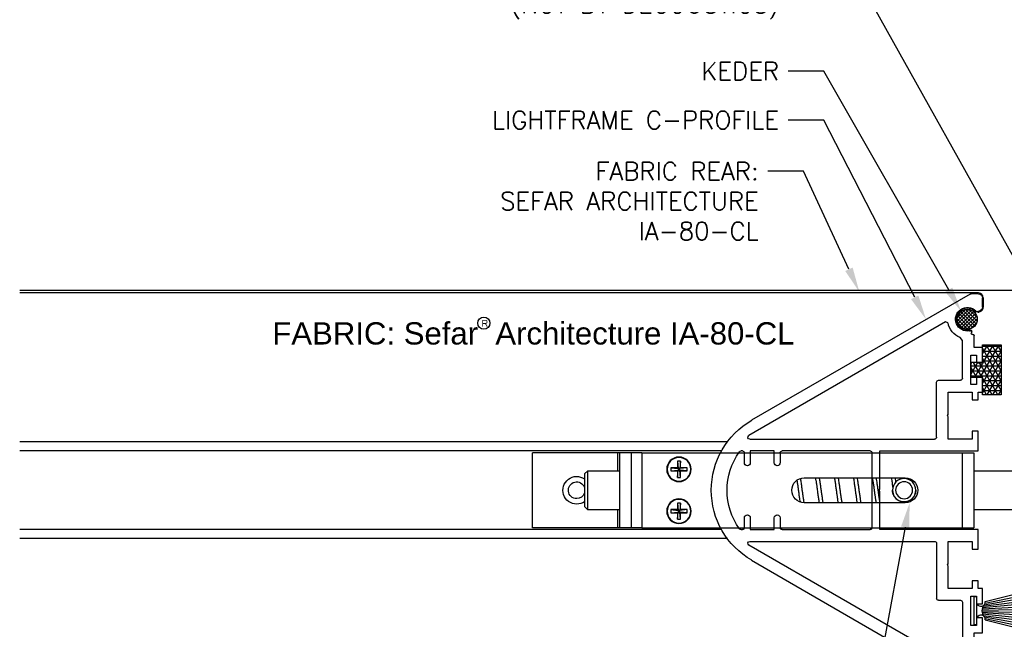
# Model space of a CAD drawing. Header units: inches. Extents: x 0 to 70.2, y -46 to 53.5.
# Tile 12 of 33: x 30.9 to 40.7, y 8.5 to 14.6. Entities that reach past the tile are written whole.
import ezdxf
from ezdxf import colors
from ezdxf.entities.mleader import LeaderData, LeaderLine
from ezdxf.math import Vec2, Vec3

# ---------------------------------------------------------------- set-up
doc = ezdxf.new("R2010")
doc.units = ezdxf.units.IN
doc.header["$MEASUREMENT"] = 0
for name, color, linetype in [('1-MOUNT', 155, 'Continuous'), ('1-PANEL EDGE', 2, 'Continuous'), ('1-TEXT', 2, 'Continuous')]:
    doc.layers.add(name, color=color, linetype=linetype)
doc.styles.add('TEXT', font='romans.shx')
pattern_1 = [(45, (2997.001313, -1573.533156), (-0.01767766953, 0.01767766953), []), (135, (2997.001313, -1573.533156), (-0.01767766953, -0.01767766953), [])]
pattern_2 = [(0, (-16416.171166, -5642.723653), (0, 0.04921259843), []), (60, (-16416.171166, -5642.723653), (-0.04261936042, 0.02460629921), []), (120, (-16416.171166, -5642.723653), (-0.04261936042, -0.02460629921), [])]

# ---------------------------------------------------------------- blocks, each defined once
blk = doc.blocks.new('Rahmenprofil')
at = {"layer": '1-MOUNT'}
for p, q in [((-1.1, 56.57), (-1.1, 59)), ((-0.1, 60), (1.77, 60)), ((2.02, 59.93), (57.66, 27.81)), ((-0.08, 55.5), (-0.45, 55.63)), ((0.52, 55.56), (0.07, 55.48)), ((7.68, 52.6), (8.32, 52.83)), ((8.32, 52.83), (58.37, 23.93)), ((1.94, 50.53), (2.13, 50.56)), ((1, 46.29), (1, 49.35)), ((4, 48.14), (4.58, 48.85)), ((4, 38.5), (4, 48.14)), ((-1.1, 42.45), (-1.1, 46.29)), ((-1.1, 46.29), (1, 46.29)), ((1.9, 44.4), (0.4, 44.4)), ((0.4, 44.4), (0.4, 42.45)), ((1.9, 36.9), (1.9, 44.4)), ((0.4, 42.45), (-1.1, 42.45)), ((-1.1, 35), (-1.1, 38.85)), ((-1.1, 38.85), (0.4, 38.85)), ((0.4, 38.85), (0.4, 36.9)), ((10.1, 38), (4.5, 38)), ((0.4, 36.9), (1.9, 36.9)), ((10.6, 23.5), (10.6, 37.5)), ((0, 35), (-1.1, 35)), ((0, 33), (0, 35)), ((1.5, 33), (0, 33)), ((7.6, 35), (1.5, 35)), ((1.5, 35), (1.5, 33)), ((7.6, 29.3), (7.6, 35)), ((7.8, 29), (7.6, 29.3)), ((7.6, 28.7), (7.8, 29)), ((7.6, 23), (7.6, 28.7)), ((0, 20), (0, 25)), ((0, 25), (1.5, 25)), ((1.5, 25), (1.5, 23)), ((1.5, 23), (7.6, 23)), ((58.12, 23), (11.1, 23)), ((25, 20), (0, 20)), ((25, 10.3), (25, 20)), ((27, 0.5), (27, 19.5)), ((27.5, 20), (49.9, 20)), ((50.4, 19.5), (50.4, 17)), ((51.9, 17), (51.9, 20)), ((51.9, 20), (58, 20)), ((58, 20), (58, 17)), ((59.5, 17), (59.5, 19.5)), ((60, 20), (60.33, 20)), ((25.2, 10), (25, 10.3)), ((25, 9.7), (25.2, 10)), ((25, 0), (25, 9.7)), ((50.4, 3), (50.4, 0.5)), ((51.9, 0), (51.9, 3)), ((58, 3), (58, 0)), ((59.5, 0.5), (59.5, 3)), ((0, -5), (0, 0)), ((0, 0), (25, 0)), ((49.9, 0), (27.5, 0)), ((58, 0), (51.9, 0)), ((60.33, 0), (60, 0)), ((1.5, -5), (0, -5)), ((7.6, -3), (1.5, -3)), ((1.5, -3), (1.5, -5)), ((7.6, -8.7), (7.6, -3)), ((8.32, -32.83), (58.37, -3.93)), ((10.6, -3.5), (10.6, -17.5)), ((58.12, -3), (11.1, -3)), ((57.66, -7.81), (2.02, -39.93)), ((7.8, -9), (7.6, -8.7)), ((7.6, -9.3), (7.8, -9)), ((7.6, -15), (7.6, -9.3)), ((-1.1, -18.85), (-1.1, -15)), ((-1.1, -15), (0, -15)), ((0, -15), (0, -13)), ((0, -13), (1.5, -13)), ((1.5, -13), (1.5, -15)), ((1.5, -15), (7.6, -15)), ((1.9, -16.9), (0.4, -16.9)), ((0.4, -16.9), (0.4, -18.85)), ((1.9, -24.4), (1.9, -16.9)), ((0.4, -18.85), (-1.1, -18.85)), ((4, -18.5), (4, -28.14)), ((10.1, -18), (4.5, -18)), ((-1.1, -26.29), (-1.1, -22.45)), ((-1.1, -22.45), (0.4, -22.45)), ((0.4, -22.45), (0.4, -24.4)), ((0.4, -24.4), (1.9, -24.4)), ((1, -26.29), (-1.1, -26.29)), ((1, -29.35), (1, -26.29)), ((4, -28.14), (4.58, -28.85)), ((2.13, -30.56), (1.94, -30.53)), ((7.68, -32.6), (8.32, -32.83)), ((-1.1, -39), (-1.1, -36.57)), ((-0.45, -35.63), (-0.08, -35.5)), ((0.07, -35.48), (0.52, -35.56)), ((1.77, -40), (-0.1, -40))]:
    blk.add_line(p, q, dxfattribs=at)
for centre, radius, start, end in [((-0.1, 59), 1, 90, 180), ((1.77, 59.5), 0.5, 60, 90), ((-0.1, 56.57), 1, 180, 249.6578), ((0.02, 55.78), 0.3, 249.6578, 279.6578), ((0.49, 55.76), 0.2, 279.6578, 315.3169), ((2.76, 53.51), 3, 259.2937, 135.3169), ((1.99, 50.23), 0.3, 99.6578, 211.625), ((2.17, 50.36), 0.2, 79.2937, 99.6578), ((2.76, 53.51), 5, 291.3304, 349.5634), ((1.3, 49.35), 0.3, 72.1882, 180), ((1.48, 49.92), 0.3, 252.1882, 31.625), ((4.5, 38.5), 0.5, 180, 270), ((10.1, 37.5), 0.5, 0, 90), ((47.37, 10), 20.56, 300, 60), ((11.1, 23.5), 0.5, 180, 270), ((58.12, 23.5), 0.5, 270, 60), ((27.5, 19.5), 0.5, 90, 180), ((49.9, 19.5), 0.5, 0, 90), ((60, 19.5), 0.5, 90, 180), ((60.33, 19.5), 0.5, 36.2539, 90), ((47.37, 10), 16.56, 323.7461, 36.2539), ((51.15, 17), 0.75, 180, 0), ((58.75, 17), 0.75, 180, 0), ((51.15, 3), 0.75, 0, 180), ((58.75, 3), 0.75, 0, 180), ((27.5, 0.5), 0.5, 180, 270), ((49.9, 0.5), 0.5, 270, 0), ((60, 0.5), 0.5, 180, 270), ((60.33, 0.5), 0.5, 270, 323.7461), ((11.1, -3.5), 0.5, 90, 180), ((58.12, -3.5), 0.5, 300, 90), ((10.1, -17.5), 0.5, 270, 0), ((4.5, -18.5), 0.5, 90, 180), ((1.3, -29.35), 0.3, 180, 287.8118), ((1.48, -29.92), 0.3, 328.375, 107.8118), ((1.99, -30.23), 0.3, 148.375, 260.3422), ((2.76, -33.51), 5, 10.4366, 68.6696), ((2.76, -33.51), 3, 224.6831, 100.7063), ((2.17, -30.36), 0.2, 260.3422, 280.7063), ((-0.1, -36.57), 1, 110.3422, 180), ((0.02, -35.78), 0.3, 80.3422, 110.3422), ((0.49, -35.76), 0.2, 44.6831, 80.3422), ((-0.1, -39), 1, 180, 270), ((1.77, -39.5), 0.5, 270, 300)]:
    blk.add_arc(centre, radius, start, end, dxfattribs=at)
blk = doc.blocks.new('Bürstendichtung')
at = {"layer": '1-MOUNT'}
for p, q in [((7387.49, -19153.23), (7394.78, -19151.69)), ((7387.53, -19152.85), (7394.63, -19151.07)), ((7386.72, -19154.7), (7395.11, -19154.23)), ((7386.82, -19154.37), (7395.07, -19153.59)), ((7386.99, -19154.02), (7394.99, -19152.95)), ((7387.29, -19153.63), (7394.9, -19152.32)), ((7386.68, -19155.02), (7395.14, -19154.87)), ((7386.68, -19155.34), (7395.14, -19155.51)), ((7386.73, -19155.66), (7395.11, -19156.15)), ((7386.73, -19155.66), (7395.11, -19156.15)), ((7386.83, -19155.99), (7395.06, -19156.79)), ((7387.01, -19156.34), (7394.99, -19157.42)), ((7387.31, -19156.73), (7394.89, -19158.05)), ((7387.5, -19157.13), (7394.77, -19158.68)), ((7387.53, -19157.48), (7394.63, -19159.27))]:
    blk.add_line(p, q, dxfattribs=at)
blk.add_lwpolyline([(7384.63, -19158.67), (7385.43, -19158.67), (7385.43, -19151.67), (7384.63, -19151.67), (7384.63, -19158.67)], dxfattribs=at)
for centre, radius, start, end in [((7386.43, -19152.95), 1.1, 203.9163, 4.8512), ((7388.9, -19155.17), 2.22, 136.126, 223.874), ((7386.43, -19157.39), 1.1, 355.1488, 156.0837)]:
    blk.add_arc(centre, radius, start, end, dxfattribs=at)
blk = doc.blocks.new('LF_SpringBolt3')
at = {"layer": '1-MOUNT'}
for p, q in [((-23.94, 9.52), (-23.94, -9.52)), ((-20.97, 9.52), (-23.94, 9.52)), ((-20.97, 9.52), (-20.97, -9.52)), ((60.58, 9.52), (-20.97, 9.52)), ((60.58, 9.52), (63.21, 9.52)), ((60.58, 9.52), (60.58, -9.52)), ((63.21, -9.52), (63.21, 9.52)), ((63.21, 9.52), (66.18, 9.52)), ((66.18, -9.52), (66.18, 9.52)), ((66.18, 9.52), (66.74, 9.52)), ((66.74, 9.52), (88.42, 9.52)), ((66.74, 4.98), (66.74, 9.52)), ((88.42, -9.52), (88.42, 9.52)), ((49.1, 4.91), (49.1, 5.75)), ((49.1, 5.75), (50.74, 5.75)), ((49.1, 5.75), (50.95, 5.54)), ((49.1, 4.91), (50.95, 5.12)), ((50.74, 7.39), (51.57, 7.39)), ((50.74, 5.75), (50.74, 7.39)), ((50.74, 7.39), (50.95, 5.54)), ((50.95, 5.54), (50.74, 5.75)), ((50.74, 4.91), (50.95, 5.12)), ((50.74, 3.28), (50.95, 5.12)), ((50.95, 5.54), (51.37, 5.54)), ((50.95, 5.12), (50.95, 5.54)), ((51.37, 5.12), (50.95, 5.12)), ((51.57, 7.39), (51.37, 5.54)), ((51.57, 5.75), (51.37, 5.54)), ((53.21, 5.75), (51.37, 5.54)), ((51.37, 5.54), (51.37, 5.12)), ((53.21, 4.91), (51.37, 5.12)), ((51.37, 5.12), (51.57, 4.91)), ((51.57, 3.28), (51.37, 5.12)), ((51.57, 7.39), (51.57, 5.75)), ((51.57, 5.75), (53.21, 5.75)), ((53.21, 5.75), (53.21, 4.91)), ((-45.14, 4.98), (-45.95, 4.17)), ((-45.95, -4.17), (-45.95, 4.17)), ((-23.94, 4.98), (-45.14, 4.98)), ((-45.14, 4.98), (-45.14, -4.98)), ((19.27, 3.16), (-6.46, 3.16)), ((50.74, 4.91), (49.1, 4.91)), ((50.74, 3.28), (50.74, 4.91)), ((51.57, 3.28), (50.74, 3.28)), ((51.57, 4.91), (51.57, 3.28)), ((53.21, 4.91), (51.57, 4.91)), ((74.4, 4.98), (66.18, 4.98)), ((75.21, 4.17), (74.4, 4.98)), ((74.4, -4.98), (74.4, 4.98)), ((75.21, 4.17), (75.21, -4.17)), ((-9.11, 0.01), (-9.11, 0)), ((-3.18, 0), (-3.18, 0.01)), ((-45.95, -4.17), (-45.14, -4.98)), ((-45.14, -4.98), (-23.94, -4.98)), ((-6.46, -3.16), (19.27, -3.16)), ((49.1, -5.75), (49.1, -4.91)), ((49.1, -4.91), (50.74, -4.91)), ((49.1, -4.91), (50.95, -5.12)), ((50.74, -3.28), (51.57, -3.28)), ((50.74, -4.91), (50.74, -3.28)), ((50.74, -3.28), (50.95, -5.12)), ((50.95, -5.12), (50.74, -4.91)), ((51.57, -3.28), (51.37, -5.12)), ((51.57, -4.91), (51.37, -5.12)), ((53.21, -4.91), (51.37, -5.12)), ((51.57, -3.28), (51.57, -4.91)), ((51.57, -4.91), (53.21, -4.91)), ((53.21, -4.91), (53.21, -5.75)), ((66.18, -4.98), (74.4, -4.98)), ((66.74, -9.52), (66.74, -4.98)), ((74.4, -4.98), (75.21, -4.17)), ((49.1, -5.75), (50.95, -5.54)), ((50.74, -5.75), (49.1, -5.75)), ((50.74, -7.39), (50.95, -5.54)), ((50.74, -5.75), (50.95, -5.54)), ((50.74, -7.39), (50.74, -5.75)), ((51.57, -7.39), (50.74, -7.39)), ((50.95, -5.12), (51.37, -5.12)), ((50.95, -5.54), (50.95, -5.12)), ((51.37, -5.54), (50.95, -5.54)), ((51.37, -5.12), (51.37, -5.54)), ((51.57, -7.39), (51.37, -5.54)), ((51.37, -5.54), (51.57, -5.75)), ((53.21, -5.75), (51.37, -5.54)), ((51.57, -5.75), (51.57, -7.39)), ((53.21, -5.75), (51.57, -5.75)), ((-20.97, -9.52), (-23.94, -9.52)), ((60.58, -9.52), (-20.97, -9.52)), ((60.58, -9.52), (63.21, -9.52)), ((63.21, -9.52), (66.18, -9.52)), ((66.18, -9.52), (66.74, -9.52)), ((66.74, -9.52), (88.42, -9.52))]:
    blk.add_line(p, q, dxfattribs=at)
for centre, radius in [((51.16, 5.33), 3.12), ((51.16, 5.33), 3.02), ((-6.15, 0.01), 2.97), ((-6.15, 0.01), 2.15), ((51.16, -5.33), 3.12), ((51.16, -5.33), 3.02)]:
    blk.add_circle(centre, radius, dxfattribs=at)
for centre, radius, start, end in [((-6.46, 0), 3.16, 90, 270), ((19.27, 0), 3.16, 270, 90), ((77.2, 0), 3.52, 270, 124.5162), ((77.2, 0), 2.13, 270, 159.6745), ((77.2, 0), 2.13, 200.3255, 270), ((77.2, 0), 3.52, 235.4838, 270)]:
    blk.add_arc(centre, radius, start, end, dxfattribs=at)
for points, knots in [([(-3.84, 3.16), (-3.88, 2.93), (-3.93, 2.57), (-3.99, 2.17), (-4.01, 2.03)], [0, 0, 0, 0, 0.6378752, 1, 1, 1, 1]), ([(-3.32, 0.81), (-3.29, 1.01), (-3.21, 1.58), (-3.09, 2.37), (-3.01, 2.91), (-2.97, 3.13)], [0, 0, 0, 0, 0.241534, 0.691453, 1, 1, 1, 1]), ([(0.98, 3.16), (0.95, 2.92), (0.87, 2.44), (0.75, 1.63), (0.63, 0.73), (0.49, -0.27), (0.34, -1.33), (0.19, -2.31), (0.1, -2.92), (0.05, -3.16), (0.05, -3.16)], [0, 0, 0, 0, 0.120837, 0.24625, 0.377183, 0.523505, 0.688433, 0.855096, 0.997092, 1, 1, 1, 1]), ([(0.93, -3.16), (0.97, -2.88), (1.07, -2.32), (1.2, -1.41), (1.33, -0.5), (1.45, 0.42), (1.59, 1.39), (1.73, 2.35), (1.82, 2.91), (1.86, 3.16)], [0, 0, 0, 0, 0.150741, 0.2964635, 0.4316106, 0.5604669, 0.7055656, 0.8682566, 1, 1, 1, 1]), ([(5.81, 3.16), (5.78, 2.97), (5.71, 2.52), (5.59, 1.73), (5.47, 0.83), (5.34, -0.11), (5.19, -1.13), (5.04, -2.15), (4.94, -2.84), (4.88, -3.13), (4.88, -3.16)], [0, 0, 0, 0, 0.097133, 0.2369338, 0.3666821, 0.5007488, 0.6530897, 0.8220158, 0.9828218, 1, 1, 1, 1]), ([(5.75, -3.16), (5.77, -3.08), (5.82, -2.76), (5.92, -2.13), (6.04, -1.3), (6.17, -0.41), (6.3, 0.55), (6.44, 1.58), (6.58, 2.49), (6.66, 2.99), (6.69, 3.16)], [0, 0, 0, 0, 0.046997, 0.181494, 0.312591, 0.44025, 0.578891, 0.735808, 0.906679, 1, 1, 1, 1]), ([(10.64, 3.16), (10.62, 3.06), (10.56, 2.66), (10.44, 1.87), (10.3, 0.87), (10.16, -0.14), (10.01, -1.2), (9.86, -2.25), (9.75, -2.87), (9.7, -3.16)], [0, 0, 0, 0, 0.0532998, 0.2154366, 0.365836, 0.5051875, 0.6614234, 0.8394436, 1, 1, 1, 1]), ([(10.58, -3.16), (10.59, -3.08), (10.65, -2.77), (10.74, -2.15), (10.87, -1.29), (11.01, -0.32), (11.15, 0.75), (11.31, 1.83), (11.43, 2.65), (11.49, 3.05), (11.51, 3.16)], [0, 0, 0, 0, 0.0480838, 0.1736446, 0.3081735, 0.4535158, 0.6104099, 0.7815459, 0.9413027, 1, 1, 1, 1]), ([(15.47, 3.16), (15.45, 3.06), (15.37, 2.62), (15.25, 1.77), (15.1, 0.72), (14.97, -0.29), (14.82, -1.3), (14.68, -2.29), (14.58, -2.88), (14.53, -3.16)], [0, 0, 0, 0, 0.056397, 0.233949, 0.390134, 0.529663, 0.680422, 0.843136, 1, 1, 1, 1]), ([(15.4, -3.16), (15.44, -2.97), (15.52, -2.48), (15.65, -1.57), (15.81, -0.49), (15.95, 0.58), (16.09, 1.56), (16.22, 2.42), (16.3, 2.92), (16.34, 3.16)], [0, 0, 0, 0, 0.106215, 0.264768, 0.437063, 0.595219, 0.741555, 0.877063, 1, 1, 1, 1]), ([(20.26, 2.97), (20.24, 2.86), (20.17, 2.43), (20.05, 1.61), (19.91, 0.6), (19.79, -0.34), (19.66, -1.24), (19.52, -2.12), (19.42, -2.79), (19.37, -3.09), (19.36, -3.15)], [0, 0, 0, 0, 0.057718, 0.232397, 0.388826, 0.526345, 0.661832, 0.807932, 0.963476, 1, 1, 1, 1]), ([(20.26, -2.98), (20.29, -2.78), (20.38, -2.26), (20.52, -1.33), (20.67, -0.28), (20.8, 0.69), (20.92, 1.57), (21.01, 2.2), (21.06, 2.52), (21.07, 2.59)], [0, 0, 0, 0, 0.122851, 0.320395, 0.502939, 0.664, 0.811265, 0.962056, 1, 1, 1, 1]), ([(-9.11, 0), (-9.11, -0.07), (-9.11, -0.22), (-9.08, -0.45), (-9.04, -0.67), (-8.96, -0.96), (-8.82, -1.31), (-8.59, -1.7), (-8.3, -2.05), (-8.01, -2.32), (-7.74, -2.51), (-7.51, -2.64), (-7.27, -2.75), (-6.97, -2.85), (-6.61, -2.94), (-6.2, -2.97), (-5.78, -2.95), (-5.38, -2.87), (-4.99, -2.74), (-4.61, -2.55), (-4.25, -2.3), (-3.97, -2.02), (-3.76, -1.77), (-3.62, -1.55), (-3.49, -1.32), (-3.38, -1.07), (-3.3, -0.83), (-3.24, -0.58), (-3.2, -0.33), (-3.18, -0.13), (-3.19, -0.02), (-3.19, 0)], [0, 0, 0, 0, 0.023421, 0.047024, 0.071189, 0.09554, 0.14249, 0.190629, 0.241214, 0.292972, 0.321092, 0.349414, 0.378424, 0.407702, 0.450714, 0.494929, 0.537966, 0.582295, 0.625059, 0.668737, 0.718873, 0.770138, 0.798363, 0.826795, 0.855925, 0.885321, 0.911617, 0.938141, 0.965431, 0.993005, 1, 1, 1, 1])]:
    blk.add_open_spline(points, degree=3, knots=knots, dxfattribs=at)

msp = doc.modelspace()

# ---------------------------------------------------------------- hatches: boundary and pattern name
at = {"layer": '1-MOUNT'}
h = msp.add_hatch(dxfattribs=at)
h.set_pattern_fill('ANSI37', color=8, scale=0.007874, style=0, pattern_type=2)
h.set_pattern_definition(pattern_1)
h.paths.add_polyline_path([(40.459365, 11.630811), (40.45934, 11.633036), (40.459265, 11.635281), (40.459139, 11.637542), (40.458959, 11.63982), (40.458726, 11.642112), (40.458438, 11.644416), (40.458093, 11.646731), (40.457691, 11.649055), (40.457231, 11.651386), (40.456712, 11.653722), (40.456134, 11.65606), (40.455495, 11.658399), (40.454795, 11.660737), (40.454034, 11.66307), (40.453211, 11.665398), (40.452325, 11.667717), (40.451378, 11.670025), (40.450369, 11.672321), (40.449297, 11.6746), (40.448164, 11.676861), (40.446969, 11.679102), (40.445714, 11.681319), (40.444398, 11.683511), (40.443022, 11.685676), (40.441587, 11.68781), (40.440095, 11.689911), (40.438546, 11.691977), (40.436942, 11.694006), (40.435283, 11.695996), (40.433572, 11.697944), (40.43181, 11.699849), (40.429999, 11.701707), (40.42814, 11.703519), (40.426236, 11.705281), (40.424287, 11.706992), (40.422298, 11.70865), (40.420269, 11.710255), (40.418202, 11.711804), (40.416101, 11.713296), (40.413967, 11.71473), (40.411803, 11.716106), (40.409611, 11.717422), (40.407393, 11.718678), (40.405152, 11.719873), (40.402891, 11.721006), (40.400612, 11.722077), (40.398317, 11.723087), (40.396009, 11.724034), (40.393689, 11.724919), (40.391362, 11.725742), (40.389028, 11.726504), (40.38669, 11.727203), (40.384351, 11.727842), (40.382013, 11.728421), (40.379677, 11.72894), (40.377346, 11.7294), (40.375023, 11.729802), (40.372708, 11.730146), (40.370403, 11.730435), (40.368111, 11.730668), (40.365834, 11.730847), (40.363572, 11.730974), (40.361328, 11.731049), (40.359102, 11.731074), (40.356877, 11.731049), (40.354633, 11.730974), (40.352371, 11.730847), (40.350093, 11.730668), (40.347802, 11.730435), (40.345497, 11.730146), (40.343182, 11.729802), (40.340858, 11.7294), (40.338528, 11.72894), (40.336192, 11.728421), (40.333853, 11.727842), (40.331514, 11.727203), (40.329177, 11.726504), (40.326843, 11.725742), (40.324515, 11.724919), (40.322196, 11.724034), (40.319888, 11.723087), (40.317593, 11.722077), (40.315314, 11.721006), (40.313052, 11.719873), (40.310812, 11.718678), (40.308594, 11.717422), (40.306402, 11.716106), (40.304238, 11.71473), (40.302104, 11.713296), (40.300002, 11.711804), (40.297936, 11.710255), (40.295907, 11.70865), (40.293917, 11.706992), (40.291969, 11.705281), (40.290065, 11.703519), (40.288206, 11.701707), (40.286395, 11.699849), (40.284633, 11.697944), (40.282922, 11.695996), (40.281263, 11.694006), (40.279659, 11.691977), (40.27811, 11.689911), (40.276617, 11.68781), (40.275183, 11.685676), (40.273807, 11.683511), (40.272491, 11.681319), (40.271235, 11.679102), (40.270041, 11.676861), (40.268907, 11.6746), (40.267836, 11.672321), (40.266827, 11.670025), (40.265879, 11.667717), (40.264994, 11.665398), (40.264171, 11.66307), (40.26341, 11.660737), (40.26271, 11.658399), (40.262071, 11.65606), (40.261492, 11.653722), (40.260974, 11.651386), (40.260514, 11.649055), (40.260112, 11.646731), (40.259767, 11.644416), (40.259479, 11.642112), (40.259245, 11.63982), (40.259066, 11.637542), (40.258939, 11.635281), (40.258864, 11.633036), (40.25884, 11.630811), (40.258864, 11.628586), (40.258939, 11.626341), (40.259066, 11.62408), (40.259245, 11.621802), (40.259479, 11.61951), (40.259767, 11.617206), (40.260112, 11.614891), (40.260514, 11.612567), (40.260974, 11.610236), (40.261492, 11.6079), (40.262071, 11.605562), (40.26271, 11.603223), (40.26341, 11.600885), (40.264171, 11.598552), (40.264994, 11.596224), (40.265879, 11.593905), (40.266827, 11.591597), (40.267836, 11.589301), (40.268907, 11.587022), (40.270041, 11.584761), (40.271235, 11.58252), (40.272491, 11.580303), (40.273807, 11.578111), (40.275183, 11.575946), (40.276617, 11.573812), (40.27811, 11.571711), (40.279659, 11.569645), (40.281263, 11.567616), (40.282922, 11.565626), (40.284633, 11.563678), (40.286395, 11.561773), (40.288206, 11.559915), (40.290065, 11.558103), (40.291969, 11.556341), (40.293917, 11.55463), (40.295907, 11.552972), (40.297936, 11.551367), (40.300002, 11.549818), (40.302104, 11.548326), (40.304238, 11.546892), (40.306402, 11.545516), (40.308594, 11.5442), (40.310812, 11.542944), (40.313052, 11.541749), (40.315314, 11.540616), (40.317593, 11.539545), (40.319888, 11.538535), (40.322196, 11.537588), (40.324515, 11.536703), (40.326843, 11.53588), (40.329177, 11.535118), (40.331514, 11.534419), (40.333853, 11.53378), (40.336192, 11.533201), (40.338528, 11.532682), (40.340858, 11.532222), (40.343182, 11.53182), (40.345497, 11.531476), (40.347802, 11.531187), (40.350093, 11.530954), (40.352371, 11.530775), (40.354633, 11.530648), (40.356877, 11.530573), (40.359102, 11.530548), (40.361328, 11.530573), (40.363572, 11.530648), (40.365834, 11.530775), (40.368111, 11.530954), (40.370403, 11.531187), (40.372708, 11.531476), (40.375023, 11.53182), (40.377346, 11.532222), (40.379677, 11.532682), (40.382013, 11.533201), (40.384351, 11.53378), (40.38669, 11.534419), (40.389028, 11.535118), (40.391362, 11.53588), (40.393689, 11.536703), (40.396009, 11.537588), (40.398317, 11.538535), (40.400612, 11.539545), (40.402891, 11.540616), (40.405152, 11.541749), (40.407393, 11.542944), (40.409611, 11.5442), (40.411803, 11.545516), (40.413967, 11.546892), (40.416101, 11.548326), (40.418202, 11.549818), (40.420269, 11.551367), (40.422298, 11.552972), (40.424287, 11.55463), (40.426236, 11.556341), (40.42814, 11.558103), (40.429999, 11.559915), (40.43181, 11.561773), (40.433572, 11.563678), (40.435283, 11.565626), (40.436942, 11.567616), (40.438546, 11.569645), (40.440095, 11.571711), (40.441587, 11.573812), (40.443022, 11.575946), (40.444398, 11.578111), (40.445714, 11.580303), (40.446969, 11.58252), (40.448164, 11.584761), (40.449297, 11.587022), (40.450369, 11.589301), (40.451378, 11.591597), (40.452325, 11.593905), (40.453211, 11.596224), (40.454034, 11.598552), (40.454795, 11.600885), (40.455495, 11.603223), (40.456134, 11.605562), (40.456712, 11.6079), (40.457231, 11.610236), (40.457691, 11.612567), (40.458093, 11.614891), (40.458438, 11.617206), (40.458726, 11.61951), (40.458959, 11.621802), (40.459139, 11.62408), (40.459265, 11.626341), (40.45934, 11.628586)], flags=0)
h = msp.add_hatch(dxfattribs=at)
h.set_pattern_fill('ANSI37', color=256, scale=0.007874, style=0, pattern_type=2)
h.set_pattern_definition(pattern_1)
h.paths.add_polyline_path([(40.459365, 11.630809), (40.45934, 11.633035), (40.459265, 11.635279), (40.459139, 11.637541), (40.458959, 11.639818), (40.458726, 11.64211), (40.458438, 11.644414), (40.458093, 11.646729), (40.457691, 11.649053), (40.457231, 11.651384), (40.456712, 11.65372), (40.456134, 11.656058), (40.455495, 11.658397), (40.454795, 11.660735), (40.454034, 11.663069), (40.453211, 11.665396), (40.452325, 11.667715), (40.451378, 11.670024), (40.450369, 11.672319), (40.449297, 11.674598), (40.448164, 11.676859), (40.446969, 11.6791), (40.445714, 11.681318), (40.444398, 11.68351), (40.443022, 11.685674), (40.441587, 11.687808), (40.440095, 11.689909), (40.438546, 11.691975), (40.436942, 11.694005), (40.435283, 11.695994), (40.433572, 11.697942), (40.43181, 11.699847), (40.429999, 11.701706), (40.42814, 11.703517), (40.426235, 11.705279), (40.424287, 11.70699), (40.422298, 11.708648), (40.420269, 11.710253), (40.418202, 11.711802), (40.416101, 11.713294), (40.413967, 11.714729), (40.411803, 11.716104), (40.409611, 11.71742), (40.407393, 11.718676), (40.405152, 11.719871), (40.402891, 11.721004), (40.400612, 11.722076), (40.398317, 11.723085), (40.396009, 11.724032), (40.393689, 11.724917), (40.391362, 11.72574), (40.389028, 11.726502), (40.38669, 11.727202), (40.384351, 11.727841), (40.382013, 11.728419), (40.379677, 11.728938), (40.377346, 11.729398), (40.375023, 11.7298), (40.372708, 11.730145), (40.370403, 11.730433), (40.368111, 11.730666), (40.365834, 11.730846), (40.363572, 11.730972), (40.361328, 11.731047), (40.359102, 11.731072), (40.356877, 11.731047), (40.354633, 11.730972), (40.352371, 11.730846), (40.350093, 11.730666), (40.347802, 11.730433), (40.345497, 11.730145), (40.343182, 11.7298), (40.340858, 11.729398), (40.338527, 11.728938), (40.336192, 11.728419), (40.333853, 11.727841), (40.331514, 11.727202), (40.329177, 11.726502), (40.326843, 11.72574), (40.324515, 11.724917), (40.322196, 11.724032), (40.319888, 11.723085), (40.317593, 11.722076), (40.315313, 11.721004), (40.313052, 11.719871), (40.310812, 11.718676), (40.308594, 11.71742), (40.306402, 11.716104), (40.304238, 11.714729), (40.302104, 11.713294), (40.300002, 11.711802), (40.297936, 11.710253), (40.295907, 11.708648), (40.293917, 11.70699), (40.291969, 11.705279), (40.290065, 11.703517), (40.288206, 11.701706), (40.286395, 11.699847), (40.284633, 11.697942), (40.282922, 11.695994), (40.281263, 11.694005), (40.279659, 11.691975), (40.27811, 11.689909), (40.276617, 11.687808), (40.275183, 11.685674), (40.273807, 11.68351), (40.272491, 11.681318), (40.271235, 11.6791), (40.270041, 11.676859), (40.268907, 11.674598), (40.267836, 11.672319), (40.266827, 11.670024), (40.265879, 11.667715), (40.264994, 11.665396), (40.264171, 11.663069), (40.26341, 11.660735), (40.26271, 11.658397), (40.262071, 11.656058), (40.261492, 11.65372), (40.260973, 11.651384), (40.260514, 11.649053), (40.260112, 11.646729), (40.259767, 11.644414), (40.259479, 11.64211), (40.259245, 11.639818), (40.259066, 11.637541), (40.258939, 11.635279), (40.258864, 11.633035), (40.25884, 11.630809), (40.258864, 11.628584), (40.258939, 11.626339), (40.259066, 11.624078), (40.259245, 11.6218), (40.259479, 11.619508), (40.259767, 11.617204), (40.260112, 11.614889), (40.260514, 11.612565), (40.260973, 11.610234), (40.261492, 11.607899), (40.262071, 11.60556), (40.26271, 11.603221), (40.26341, 11.600884), (40.264171, 11.59855), (40.264994, 11.596222), (40.265879, 11.593903), (40.266827, 11.591595), (40.267836, 11.5893), (40.268907, 11.58702), (40.270041, 11.584759), (40.271235, 11.582518), (40.272491, 11.580301), (40.273807, 11.578109), (40.275183, 11.575944), (40.276617, 11.573811), (40.27811, 11.571709), (40.279659, 11.569643), (40.281263, 11.567614), (40.282922, 11.565624), (40.284633, 11.563676), (40.286395, 11.561772), (40.288206, 11.559913), (40.290065, 11.558101), (40.291969, 11.556339), (40.293917, 11.554628), (40.295907, 11.55297), (40.297936, 11.551366), (40.300002, 11.549817), (40.302104, 11.548324), (40.304238, 11.54689), (40.306402, 11.545514), (40.308594, 11.544198), (40.310812, 11.542942), (40.313052, 11.541747), (40.315313, 11.540614), (40.317593, 11.539543), (40.319888, 11.538533), (40.322196, 11.537586), (40.324515, 11.536701), (40.326843, 11.535878), (40.329177, 11.535117), (40.331514, 11.534417), (40.333853, 11.533778), (40.336192, 11.533199), (40.338527, 11.53268), (40.340858, 11.53222), (40.343182, 11.531819), (40.345497, 11.531474), (40.347802, 11.531185), (40.350093, 11.530952), (40.352371, 11.530773), (40.354633, 11.530646), (40.356877, 11.530571), (40.359102, 11.530547), (40.361328, 11.530571), (40.363572, 11.530646), (40.365834, 11.530773), (40.368111, 11.530952), (40.370403, 11.531185), (40.372708, 11.531474), (40.375023, 11.531819), (40.377346, 11.53222), (40.379677, 11.53268), (40.382013, 11.533199), (40.384351, 11.533778), (40.38669, 11.534417), (40.389028, 11.535117), (40.391362, 11.535878), (40.393689, 11.536701), (40.396009, 11.537586), (40.398317, 11.538533), (40.400612, 11.539543), (40.402891, 11.540614), (40.405152, 11.541747), (40.407393, 11.542942), (40.409611, 11.544198), (40.411803, 11.545514), (40.413967, 11.54689), (40.416101, 11.548324), (40.418202, 11.549817), (40.420269, 11.551366), (40.422298, 11.55297), (40.424287, 11.554628), (40.426235, 11.556339), (40.42814, 11.558101), (40.429999, 11.559913), (40.43181, 11.561772), (40.433572, 11.563676), (40.435283, 11.565624), (40.436942, 11.567614), (40.438546, 11.569643), (40.440095, 11.571709), (40.441587, 11.573811), (40.443022, 11.575944), (40.444398, 11.578109), (40.445714, 11.580301), (40.446969, 11.582518), (40.448164, 11.584759), (40.449297, 11.58702), (40.450369, 11.5893), (40.451378, 11.591595), (40.452325, 11.593903), (40.453211, 11.596222), (40.454034, 11.59855), (40.454795, 11.600884), (40.455495, 11.603221), (40.456134, 11.60556), (40.456712, 11.607899), (40.457231, 11.610234), (40.457691, 11.612565), (40.458093, 11.614889), (40.458438, 11.617204), (40.458726, 11.619508), (40.458959, 11.6218), (40.459139, 11.624078), (40.459265, 11.626339), (40.45934, 11.628584)], flags=0)
h = msp.add_hatch(dxfattribs=at)
h.set_pattern_fill('NET3', color=8, scale=0.393701)
h.set_pattern_definition(pattern_2)
h.paths.add_polyline_path([(40.511158, 11.374549), (40.698658, 11.374549), (40.698658, 10.874549), (40.511158, 10.874549)])
h = msp.add_hatch(dxfattribs=at)
h.set_pattern_fill('NET3', color=8, scale=0.393701)
h.set_pattern_definition(pattern_2)
h.paths.add_polyline_path([(40.393048, 11.199352), (40.452103, 11.199352), (40.452103, 11.195415), (40.511158, 11.195415), (40.511158, 11.053682), (40.452103, 11.053682), (40.452103, 11.049745), (40.393048, 11.049745)])

# ---------------------------------------------------------------- linework, layer by layer
for points in [[(40.511158, 11.199352), (40.511158, 11.374549), (40.698658, 11.374549), (40.698658, 10.874549), (40.511158, 10.874549), (40.511158, 11.049745)], [(40.511158, 11.199352), (40.393048, 11.199352), (40.393048, 11.049745), (40.511158, 11.049745)]]:
    msp.add_lwpolyline(points, dxfattribs=at)
for centre in [(40.359102, 11.630811), (40.359102, 11.630809)]:
    msp.add_circle(centre, 0.100263, dxfattribs=at)
at = {"layer": '1-PANEL EDGE'}
for p, q in [((51.878666, 11.917962), (30.862002, 11.917963)), ((40.471788, 11.894341), (30.862002, 11.894341)), ((40.519032, 11.847096), (40.519032, 11.751461)), ((40.463662, 11.700875), (40.446036, 11.703875)), ((40.488211, 11.707164), (40.473808, 11.701824)), ((40.385149, 11.522543), (40.392632, 11.521269)), ((37.954187, 10.402585), (30.862002, 10.402585)), ((37.895296, 10.311663), (30.862002, 10.311663)), ((37.895296, 9.524262), (30.862002, 9.524262)), ((37.954187, 9.43334), (30.862002, 9.43334))]:
    msp.add_line(p, q, dxfattribs=at)
for centre, radius, start, end in [((40.471788, 11.847096), 0.047244, 0, 90), ((40.471788, 11.751461), 0.047244, 290.3421922, 0), ((40.359102, 11.630809), 0.110236, 44.6831045, 280.706327), ((40.448678, 11.719399), 0.015748, 224.6831045, 260.3421922), ((40.466965, 11.720281), 0.019685, 260.3421922, 290.3421922), ((40.382507, 11.507018), 0.015748, 80.3421922, 100.706327), ((40.38933, 11.501863), 0.019685, 24.3585966, 80.3421922)]:
    msp.add_arc(centre, radius, start, end, dxfattribs=at)
at = {"layer": '1-TEXT'}
msp.add_circle((35.513853, 11.591192), 0.060752, dxfattribs=at)

# ---------------------------------------------------------------- block references
at = {"layer": '1-MOUNT', "yscale": 0.03937007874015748, "zscale": 0.03937007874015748}
for name, p, xscale in [('Rahmenprofil', (40.467851, 9.524262), -0.03937007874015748), ('LF_SpringBolt3', (39.483599, 9.917963), -0.03937007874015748), ('Bürstendichtung', (-250.30901, 762.851886), 0.03937007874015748)]:
    msp.add_blockref(name, p, dxfattribs=dict(at, xscale=xscale))

# ---------------------------------------------------------------- texts
at = {"layer": '1-TEXT', "attachment_point": 1, "line_spacing_factor": 0.963855}
for s, insert, char_height, width in [('{\\fArial|b0|i0|c0|p34;FABRIC: Sefar  Architecture IA-80-CL}', (33.393889, 11.601073), 0.22322835, 5.41261503), ('\\fArial;R', (35.489702, 11.623961), 0.0669685, 0.12506166)]:
    msp.add_mtext(s, dxfattribs=dict(at, insert=insert, char_height=char_height, width=width))

# ---------------------------------------------------------------- leaders
at = {"layer": '1-TEXT'}
ml = msp.add_multileader_mtext('Standard', dxfattribs=at)
ml.set_content('STRUCTURAL PERIMETER FRAME, DIMENSIONS TBD. BY REGISTERED ENGINEER\\P(NOT BY DECOUSTICS)', color=256, style='TEXT')
ml.set_leader_properties(color=4, linetype='ByLayer', lineweight=-1)
ml.build(insert=Vec2(0, 0))
ml.multileader.update_dxf_attribs({"dogleg_length": 0.36, "arrow_head_size": 0.25})
ctx = ml.context
ctx.base_point, ctx.char_height, ctx.arrow_head_size, ctx.landing_gap_size, ctx.plane_origin = Vec3(34.868084, 15.657635), 0.18, 0.25, 0.09, Vec3(38.775274, 14.553125)
ctx.text_align_type = 2
notes = []
notes.append((ctx, [(0, (1, 1, 0), (38.92237, 15.657635), (-1, 0), 0.36, [(0, [(41.011158, 11.917962)], 0, [])])]))
ctx.mtext.insert, ctx.mtext.width, ctx.mtext.alignment, ctx.mtext.flow_direction = Vec3(38.47237, 15.777635), 3.72492737, 3, 5
ml = msp.add_multileader_mtext('Standard', dxfattribs=at)
ml.set_content('KEDER', color=256, style='TEXT')
ml.set_leader_properties(color=4, linetype='ByLayer', lineweight=-1)
ml.build(insert=Vec2(0, 0))
ml.multileader.update_dxf_attribs({"dogleg_length": 0.36, "arrow_head_size": 0.25})
ctx = ml.context
ctx.base_point, ctx.char_height, ctx.arrow_head_size, ctx.landing_gap_size, ctx.plane_origin = Vec3(37.576655, 14.116918), 0.18, 0.25, 0.09, Vec3(39.688284, 12.535383)
ctx.text_align_type = 2
notes.append((ctx, [(0, (1, 1, 0), (38.92237, 14.116918), (-1, 0), 0.36, [(0, [(40.297279, 11.709743)], 0, [])])]))
ctx.mtext.insert, ctx.mtext.width, ctx.mtext.alignment, ctx.mtext.flow_direction = Vec3(38.47237, 14.206918), 1.38769038, 3, 5
ml = msp.add_multileader_mtext('Standard', dxfattribs=at)
ml.set_content('LIGHTFRAME C-PROFILE', color=256, style='TEXT')
ml.set_leader_properties(color=4, linetype='ByLayer', lineweight=-1)
ml.build(insert=Vec2(0, 0))
ml.multileader.update_dxf_attribs({"dogleg_length": 0.36, "arrow_head_size": 0.25})
ctx = ml.context
ctx.base_point, ctx.char_height, ctx.arrow_head_size, ctx.landing_gap_size, ctx.plane_origin = Vec3(35.193798, 13.62644), 0.18, 0.25, 0.09, Vec3(39.688284, 10.610186)
ctx.text_align_type = 2
notes.append((ctx, [(0, (1, 1, 0), (38.92237, 13.62644), (-1, 0), 0.36, [(0, [(39.945952, 11.628336)], 0, [])])]))
ctx.mtext.insert, ctx.mtext.width, ctx.mtext.alignment, ctx.mtext.flow_direction = Vec3(38.47237, 13.71644), 3.34632588, 3, 5
ml = msp.add_multileader_mtext('Standard', dxfattribs=at)
ml.set_content('FABRIC REAR:\\PSEFAR ARCHITECTURE IA-80-CL', color=256, style='TEXT')
ml.set_leader_properties(color=4, linetype='ByLayer', lineweight=-1)
ml.build(insert=Vec2(0, 0))
ml.multileader.update_dxf_attribs({"dogleg_length": 0.36, "arrow_head_size": 0.25})
ctx = ml.context
ctx.base_point, ctx.char_height, ctx.arrow_head_size, ctx.landing_gap_size, ctx.plane_origin = Vec3(35.299065, 13.11453), 0.18, 0.25, 0.09, Vec3(35.204553, 11.836498)
ctx.text_align_type = 2
notes.append((ctx, [(1, (1, 1, 0), (38.719065, 13.11453), (-1, 0), 0.36, [(0, [(39.277266, 11.904771)], 0, [])])]))
ctx.mtext.insert, ctx.mtext.width, ctx.mtext.alignment, ctx.mtext.flow_direction = Vec3(38.269065, 13.20453), 3.58919687, 3, 5
ml = msp.add_multileader_mtext('Standard', dxfattribs=at)
ml.set_content('PLUNGER PIN', color=256, style='TEXT')
ml.set_leader_properties(color=4, linetype='ByLayer', lineweight=-1)
ml.build(insert=Vec2(0, 0))
ml.multileader.update_dxf_attribs({"dogleg_length": 0.36, "arrow_head_size": 0.25})
ctx = ml.context
ctx.base_point, ctx.char_height, ctx.arrow_head_size, ctx.landing_gap_size, ctx.plane_origin = Vec3(36.966334, 7.078825), 0.18, 0.25, 0.09, Vec3(40.128409, 3.485397)
ctx.text_align_type = 2
notes.append((ctx, [(0, (1, 1, 0), (39.28062, 7.078825), (-1, 0), 0.36, [(0, [(39.781406, 9.793461)], 0, [])])]))
ctx.mtext.insert, ctx.mtext.width, ctx.mtext.alignment, ctx.mtext.flow_direction = Vec3(38.83062, 7.168825), 2.00284404, 3, 5
for ctx, leaders in notes:
    for number, flags, end, landing, length, lines in leaders:
        leader = LeaderData()
        leader.index, (leader.has_last_leader_line, leader.has_dogleg_vector, leader.attachment_direction) = number, flags
        leader.last_leader_point, leader.dogleg_vector, leader.dogleg_length = Vec3(end), Vec3(landing), length
        for number, points, colour, breaks in lines:
            line = LeaderLine()
            line.index, line.vertices, line.color, line.breaks = number, Vec3.list(points), colors.encode_raw_color(colour), breaks
            leader.lines.append(line)
        ctx.leaders.append(leader)

doc.saveas('drawing.dxf')
